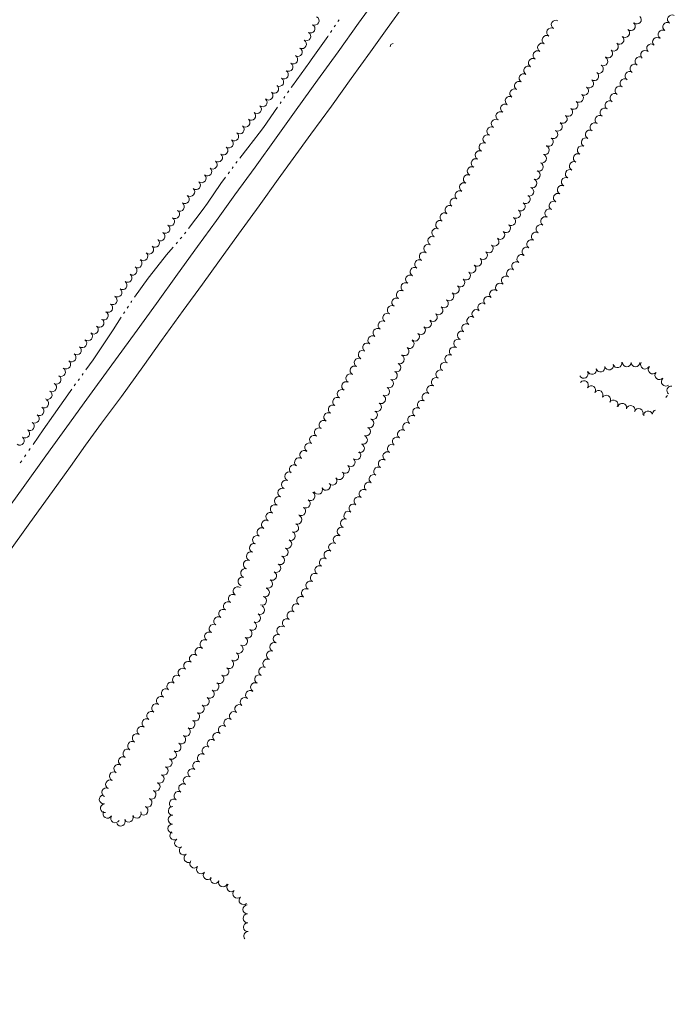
# Model space of a CAD drawing. Extents: x 297264 to 301592, y 46903 to 51888.
# Tile 12 of 16: x 299611 to 300200, y 48746 to 49634. Entities that reach past the tile are written whole.
import ezdxf

# ---------------------------------------------------------------- set-up
doc = ezdxf.new("R2010")
doc.units = 0
doc.header["$MEASUREMENT"] = 0
doc.linetypes.add('Echnl', pattern=[0.68, 0.25, -0.03, 0.02, -0.03, 0.02, -0.03, 0.02, -0.03, 0.25])
for name, color, linetype, lineweight in [('Level 11', 7, 'Continuous', 25), ('Level 15', 40, 'Efen', 25), ('Level 18', 72, 'Etrel', 25), ('Level 19', 153, 'Echnl', 25)]:
    doc.layers.add(name, color=color, linetype=linetype, lineweight=lineweight)
doc.linetypes.add('Efen', pattern='A,0.105,-0.0325,[20,dgnlstyle-ewdotudls.shx,S=0.000293,R=0,X=0,Y=0],-0.0325,0.105', length=0.275)
doc.linetypes.add('Etrel', pattern='A,0,[14,dgnlstyle-ewdotudls.shx,S=0.00065925,R=0,X=0,Y=0],-0.082294', length=0.082294)

# ---------------------------------------------------------------- blocks, each defined once
blk = doc.blocks.new('CULVRT')
at = {"layer": 'Level 15', "color": 40, "linetype": 'Continuous', "lineweight": 0}
blk.add_arc((10, 7.5), 12.5, 216.8804, 323.1199, dxfattribs=at)

msp = doc.modelspace()

# ---------------------------------------------------------------- linework, layer by layer
at = {"layer": 'Level 11', "color": 21, "linetype": 'Continuous', "lineweight": 13, "ltscale": 0.2, "flags": 128}
for points in [[(299652.95, 49266.87), (299670.94, 49291.63), (299693.6, 49322.52), (299713.9, 49350.58), (299733.7, 49377.75), (299752.85, 49404.27), (299770.8, 49429.35), (299787.83, 49452.72), (299804.55, 49475.83), (299822.68, 49500.82), (299841.53, 49526.96), (299859.62, 49552.27), (299878.89, 49579), (299897.58, 49604.66), (299915.87, 49630.32), (299931.97, 49652.92)], [(299669.96, 49250.07), (299684.33, 49269.89), (299702.28, 49294.21), (299721.4, 49320.86), (299738.27, 49344.38), (299757.73, 49371.41), (299775.2, 49395.26), (299790.63, 49416.73), (299807.73, 49440.17), (299826.23, 49465.81), (299843.55, 49489.74), (299856.99, 49508.34), (299873.06, 49530.49), (299891.46, 49555.73), (299909.37, 49580.53), (299926.56, 49604.58), (299941.75, 49625.46), (299958.19, 49648.48)], [(299275.87, 48742.92), (299293.68, 48768), (299315.56, 48798.26), (299334.27, 48824.56), (299351.79, 48848.59), (299367.19, 48870.24), (299385.63, 48895.91), (299403.87, 48921.12), (299424.32, 48949.26), (299445.08, 48977.9), (299465.89, 49006.88), (299489.26, 49039.58), (299510.58, 49068.9), (299532.85, 49100.17), (299552.73, 49127.6), (299571.38, 49153.43), (299593.62, 49184.23), (299613.68, 49212.2), (299634.11, 49240.71), (299652.95, 49266.87)], [(299300.71, 48737), (299322.27, 48767.28), (299344.23, 48797.56), (299362.21, 48822.85), (299379.63, 48847.27), (299400.78, 48876.62), (299424.16, 48908.84), (299443.65, 48936.17), (299465.93, 48966.89), (299487.9, 48997.19), (299505.69, 49021.93), (299523.86, 49047.12), (299540.77, 49070.58), (299559.92, 49097.12), (299578.02, 49122.29), (299599.16, 49151.69), (299619.67, 49180.23), (299639.98, 49208.37), (299656.28, 49231.04), (299669.96, 49250.07)]]:
    msp.add_lwpolyline(points, dxfattribs=at)
at = {"layer": 'Level 18', "color": 93, "linetype": 'Continuous', "lineweight": 0, "ltscale": 0.2}
for centre, radius, start, end in [((299876.32, 49632.57), 4, 242.99405, 62.97873), ((300093.56, 49629.06), 4.01, 59.27725, 239.26193), ((300166.77, 49633.65), 3.99, 227.02885, 47.01353), ((300198.38, 49633.85), 4, 58.15627, 238.14095), ((299872.63, 49625.54), 4, 241.58021, 61.56488), ((300089.46, 49622.16), 4.01, 59.27725, 239.26193), ((300156.19, 49621.55), 3.99, 230.32424, 50.30891), ((300161.29, 49627.69), 3.99, 230.32424, 50.30891), ((300189.94, 49620.28), 4, 58.15627, 238.14095), ((300194.16, 49627.06), 4, 58.15627, 238.14095), ((299865.02, 49611.49), 4, 241.58021, 61.56488), ((299868.82, 49618.52), 4, 241.58021, 61.56488), ((300085.36, 49615.27), 4.01, 59.27725, 239.26193), ((300151.09, 49615.41), 3.99, 230.32424, 50.30891), ((300184.97, 49613.57), 4, 47.43479, 227.41947), ((299861.22, 49604.46), 4, 241.58021, 61.56488), ((300077.17, 49601.48), 4.01, 59.27725, 239.26193), ((300081.27, 49608.37), 4.01, 59.27725, 239.26193), ((300140.9, 49603.12), 3.99, 230.32424, 50.30891), ((300146, 49609.27), 3.99, 230.32424, 50.30891), ((300174.16, 49601.8), 4, 47.43479, 227.41947), ((300179.57, 49607.69), 4, 47.43479, 227.41947), ((299857.08, 49597.77), 4, 238.19293, 58.17761), ((300073.07, 49594.58), 4.01, 59.27725, 239.26193), ((300136.51, 49596.06), 3.99, 240.07496, 60.05963), ((300169.11, 49596.03), 4, 55.78758, 235.77226), ((299852.87, 49590.98), 4, 238.19293, 58.17761), ((300068.91, 49587.68), 4.01, 58.42685, 238.41153), ((300132.53, 49589.14), 3.99, 240.07496, 60.05963), ((300164.61, 49589.42), 4, 55.78758, 235.77226), ((299844.45, 49577.41), 4, 238.19293, 58.17761), ((299848.66, 49584.2), 4, 238.19293, 58.17761), ((300064.71, 49580.85), 4.01, 58.42685, 238.41153), ((300123.78, 49576.04), 3.99, 234.85336, 54.83803), ((300128.37, 49582.56), 3.99, 234.85336, 54.83803), ((300155.62, 49576.21), 4, 55.78758, 235.77226), ((300160.12, 49582.81), 4, 55.78758, 235.77226), ((299839.92, 49571.24), 4, 229.45919, 49.44387), ((300056.3, 49567.18), 4.01, 58.42685, 238.41153), ((300060.51, 49574.01), 4.01, 58.42685, 238.41153), ((300119.18, 49569.51), 3.99, 234.85336, 54.83803), ((300151.13, 49569.6), 4, 55.78758, 235.77226), ((299829.53, 49559.1), 4, 229.45919, 49.44387), ((299834.73, 49565.17), 4, 229.45919, 49.44387), ((300052.1, 49560.34), 4.01, 58.42685, 238.41153), ((300114.58, 49563.1), 3.99, 232.38763, 52.37231), ((300146.64, 49562.99), 4, 55.78758, 235.77226), ((299824.35, 49553.01), 4, 229.7608, 49.74548), ((300047.9, 49553.51), 4.01, 58.42685, 238.41153), ((300104.83, 49550.46), 3.99, 232.38763, 52.37231), ((300109.71, 49556.78), 3.99, 232.38763, 52.37231), ((300137.63, 49549.79), 4, 55.69225, 235.67693), ((300142.14, 49556.39), 4, 55.69225, 235.67693), ((299814.02, 49540.81), 4, 229.7608, 49.74548), ((299819.19, 49546.91), 4, 229.7608, 49.74548), ((300039.5, 49539.84), 4.01, 58.42685, 238.41153), ((300043.7, 49546.67), 4.01, 58.42685, 238.41153), ((300099.96, 49544.14), 3.99, 232.38763, 52.37231), ((300133.13, 49543.19), 4, 55.69225, 235.67693), ((299808.86, 49534.72), 4, 229.7608, 49.74548), ((300035.6, 49533.06), 4.01, 63.88603, 243.87071), ((300095.57, 49537.2), 3.99, 239.04134, 59.02602), ((300128.62, 49536.59), 4, 55.69225, 235.67693), ((299803.83, 49528.38), 4, 232.74201, 52.72669), ((300032.07, 49525.86), 4.01, 63.88603, 243.87071), ((300087.36, 49523.51), 3.99, 239.04134, 59.02602), ((300091.47, 49530.35), 3.99, 239.04134, 59.02602), ((300120.74, 49523.03), 4, 63.00534, 242.99001), ((300124.37, 49530.15), 4, 63.00534, 242.99001), ((299794.15, 49515.66), 4, 232.74201, 52.72669), ((299798.99, 49522.02), 4, 232.74201, 52.72669), ((300028.54, 49518.65), 4.01, 63.88603, 243.87071), ((300083.75, 49515.95), 3.99, 251.19354, 71.17821), ((300117.11, 49515.91), 4, 63.00534, 242.99001), ((299789.31, 49509.3), 4, 232.74201, 52.72669), ((300021.47, 49504.25), 4.01, 63.88603, 243.87071), ((300025.01, 49511.45), 4.01, 63.88603, 243.87071), ((300081.18, 49508.39), 3.99, 251.19354, 71.17821), ((300113.48, 49508.79), 4, 63.00534, 242.99001), ((299779.61, 49496.73), 4, 230.11597, 50.10065), ((299784.48, 49502.95), 4, 232.74201, 52.72669), ((300017.94, 49497.04), 4.01, 63.88603, 243.87071), ((300078.41, 49501), 3.99, 248.83715, 68.82183), ((300109.88, 49501.68), 4, 63.38794, 243.37262), ((299774.49, 49490.6), 4, 230.11597, 50.10065), ((300014.41, 49489.84), 4.01, 63.88603, 243.87071), ((300075.53, 49493.56), 3.99, 248.83715, 68.82183), ((300102.72, 49487.39), 4, 63.38794, 243.37262), ((300106.3, 49494.53), 4, 63.38794, 243.37262), ((299764.24, 49478.34), 4, 230.11597, 50.10065), ((299769.37, 49484.47), 4, 230.11597, 50.10065), ((300010.88, 49482.63), 4.01, 63.88603, 243.87071), ((300069.77, 49478.67), 3.99, 248.83715, 68.82183), ((300072.65, 49486.11), 3.99, 248.83715, 68.82183), ((300099.14, 49480.25), 4, 63.38794, 243.37262), ((299759.33, 49471.75), 4, 236.75858, 56.74326), ((300002.36, 49468.72), 4.01, 55.71703, 235.70171), ((300006.88, 49475.35), 4.01, 55.71703, 235.70171), ((300066.6, 49471.88), 3.99, 236.5401, 56.52478), ((300095.5, 49473.05), 4, 61.43433, 241.41901), ((299754.95, 49465.07), 4, 236.75858, 56.74326), ((299997.84, 49462.1), 4.01, 55.71703, 235.70171), ((300062.2, 49465.22), 3.99, 236.5401, 56.52478), ((300091.68, 49466.03), 4, 61.43433, 241.41901), ((299746.19, 49451.71), 4, 236.75858, 56.74326), ((299750.57, 49458.39), 4, 236.75858, 56.74326), ((299993.32, 49455.47), 4.01, 55.71703, 235.70171), ((300053.4, 49451.91), 3.99, 236.5401, 56.52478), ((300057.8, 49458.56), 3.99, 236.5401, 56.52478), ((300084.04, 49452), 4, 61.43433, 241.41901), ((300087.86, 49459.01), 4, 61.43433, 241.41901), ((299741.81, 49445.02), 4, 236.75858, 56.74326), ((299989.51, 49448.75), 4.01, 63.43281, 243.41749), ((300048.85, 49445.68), 3.99, 229.40543, 49.3901), ((300079.99, 49444.97), 4, 58.15084, 238.13552), ((299737.43, 49438.34), 4, 236.75858, 56.74326), ((299982.33, 49434.4), 4.01, 63.43281, 243.41749), ((299985.92, 49441.58), 4.01, 63.43281, 243.41749), ((300043.66, 49439.62), 3.99, 229.40543, 49.3901), ((300075.78, 49438.18), 4, 58.15084, 238.13552), ((299727.23, 49426.43), 4, 228.95642, 48.9411), ((299732.47, 49432.46), 4, 228.95642, 48.9411), ((299978.74, 49427.23), 4.01, 63.43281, 243.41749), ((300033.27, 49427.51), 3.99, 229.31616, 49.30084), ((300038.47, 49433.56), 3.99, 229.40543, 49.3901), ((300067.34, 49424.61), 4, 58.15084, 238.13552), ((300071.56, 49431.4), 4, 58.15084, 238.13552), ((299721.98, 49420.41), 4, 228.95642, 48.9411), ((299974.7, 49420.11), 4.01, 59.0773, 239.06197), ((300028.07, 49421.45), 3.99, 229.31616, 49.30084), ((300062.63, 49417.98), 4, 54.35495, 234.33963), ((299712.28, 49407.44), 4, 235.47742, 55.4621), ((299716.81, 49414.02), 4, 235.47742, 55.4621), ((299966.45, 49406.35), 4.01, 59.0773, 239.06197), ((299970.58, 49413.23), 4.01, 59.0773, 239.06197), ((300017.69, 49409.24), 3.99, 231.28032, 51.26499), ((300022.87, 49415.4), 3.99, 229.31616, 49.30084), ((300057.98, 49411.49), 4, 54.35495, 234.33963), ((299707.75, 49400.86), 4, 235.47742, 55.4621), ((299962.33, 49399.47), 4.01, 59.0773, 239.06197), ((300012.7, 49403.01), 3.99, 231.28032, 51.26499), ((300048.66, 49398.51), 4, 54.35495, 234.33963), ((300053.32, 49405), 4, 54.35495, 234.33963), ((299703.22, 49394.28), 4, 235.47742, 55.4621), ((299958.21, 49392.59), 4.01, 59.0773, 239.06197), ((300002.7, 49390.54), 3.99, 231.76639, 51.75107), ((300007.7, 49396.78), 3.99, 231.28032, 51.26499), ((300043.4, 49392.21), 4, 48.1678, 228.15248), ((299694.33, 49380.82), 4, 239.81841, 59.80309), ((299698.69, 49387.7), 4, 235.47742, 55.4621), ((299954.08, 49385.7), 4.01, 59.0773, 239.06197), ((299997.76, 49384.27), 3.99, 231.76639, 51.75107), ((300032.74, 49380.3), 4, 48.1678, 228.15248), ((300038.07, 49386.26), 4, 48.1678, 228.15248), ((299690.31, 49373.92), 4, 239.81841, 59.80309), ((299945.83, 49371.94), 4.01, 59.03669, 239.02137), ((299949.95, 49378.82), 4.01, 59.03669, 239.02137), ((299987.88, 49371.74), 3.99, 231.76639, 51.75107), ((299992.82, 49378.01), 3.99, 231.76639, 51.75107), ((300027.41, 49374.35), 4, 48.1678, 228.15248), ((299686.29, 49367.01), 4, 239.81841, 59.80309), ((299941.7, 49365.06), 4.01, 59.03669, 239.02137), ((299982.92, 49365.68), 3.99, 227.68686, 47.67154), ((300017.55, 49362.11), 4, 54.66249, 234.64716), ((300022.08, 49368.4), 4, 48.1678, 228.15248), ((299677.29, 49354.33), 4, 229.72932, 49.714), ((299682.46, 49360.43), 4, 229.72932, 49.714), ((299937.57, 49358.19), 4.01, 59.03669, 239.02137), ((299977.55, 49359.78), 3.99, 227.68686, 47.67154), ((300012.92, 49355.59), 4, 54.66249, 234.64716), ((299672.13, 49348.24), 4, 229.72932, 49.714), ((299928.37, 49344.86), 4.01, 54.78942, 234.7741), ((299932.99, 49351.41), 4.01, 54.78942, 234.7741), ((299966.8, 49347.98), 3.99, 227.68686, 47.67154), ((299972.17, 49353.88), 3.99, 227.68686, 47.67154), ((300009.11, 49349.05), 4, 65.23162, 245.2163), ((299666.93, 49342.03), 4, 232.87746, 52.86214), ((299923.74, 49338.3), 4.01, 54.78942, 234.7741), ((299961.98, 49341.32), 3.99, 234.33361, 54.31829), ((300005.76, 49341.8), 4, 65.23162, 245.2163), ((299657.28, 49329.29), 4, 232.87746, 52.86214), ((299662.1, 49335.66), 4, 232.87746, 52.86214), ((299919.74, 49331.68), 4.01, 62.12739, 242.11206), ((299953.15, 49327.55), 3.99, 247.26575, 67.25043), ((299957.33, 49334.83), 3.99, 234.33361, 54.31829), ((299997.7, 49327.77), 4, 59.58768, 239.57236), ((300001.75, 49334.66), 4, 59.58768, 239.57236), ((299652.46, 49322.92), 4, 232.87746, 52.86214), ((299915.99, 49324.59), 4.01, 62.12739, 242.11206), ((299950.07, 49320.18), 3.99, 247.26575, 67.25043), ((299993.66, 49320.88), 4, 59.58768, 239.57236), ((300141.65, 49322.04), 3.95, 194.33878, 14.32346), ((300149.31, 49324), 3.95, 194.33878, 14.32346), ((300157.63, 49324.8), 3.95, 180.12016, 0.10483), ((300165.54, 49324.82), 3.95, 180.12016, 0.10483), ((300174.02, 49322.73), 3.95, 148.76616, 328.75083), ((299643.76, 49309.25), 4, 239.77345, 59.75813), ((299647.78, 49316.15), 4, 239.77345, 59.75813), ((299908.48, 49310.4), 4.01, 62.12739, 242.11206), ((299912.23, 49317.5), 4.01, 62.12739, 242.11206), ((299946.86, 49313.01), 3.99, 244.05703, 64.04171), ((299989.61, 49313.99), 4, 59.58768, 239.57236), ((300118.8, 49314.46), 3.95, 207.66463, 27.64931), ((300126.33, 49318.02), 3.95, 195.03466, 15.01934), ((300133.97, 49320.07), 3.95, 195.03466, 15.01934), ((300181, 49318.37), 3.95, 139.37498, 319.35966), ((300187, 49313.22), 3.95, 139.37498, 319.35966), ((299639.73, 49302.34), 4, 239.77345, 59.75813), ((299904.73, 49303.31), 4.01, 62.12739, 242.11206), ((299943.36, 49305.83), 3.99, 244.05703, 64.04171), ((299981.48, 49300.15), 4, 57.62513, 237.60981), ((299985.56, 49307.1), 4, 59.58768, 239.57236), ((300119.06, 49304.38), 3.95, 323.23695, 143.22163), ((300192.76, 49307.35), 3.95, 129.80802, 309.7927), ((299635.71, 49295.44), 4, 239.77345, 59.75813), ((299900.71, 49296.27), 4.01, 59.90908, 239.89376), ((299936.29, 49291.59), 3.99, 242.39506, 62.37973), ((299939.87, 49298.66), 3.99, 244.05703, 64.04171), ((299977.2, 49293.4), 4, 57.62513, 237.60981), ((300125.67, 49299.79), 3.95, 327.24581, 147.23049), ((300132.32, 49295.51), 3.95, 327.24581, 147.23049), ((300138.97, 49291.23), 3.95, 327.24581, 147.23049), ((300196.43, 49291.67), 3.95, 123.78515, 157.79553), ((300197.73, 49299.47), 3.95, 80.51771, 232.80255), ((299632.53, 49287.74), 4.02, 238.97919, 58.96386), ((299892.67, 49282.39), 4.01, 59.90908, 239.89376), ((299896.69, 49289.33), 4.01, 59.90908, 239.89376), ((299932.59, 49284.52), 3.99, 242.39506, 62.37973), ((299972.92, 49286.65), 4, 57.62513, 237.60981), ((300145.62, 49286.95), 3.95, 327.24581, 147.23049), ((300153.54, 49283.99), 3.95, 344.93357, 164.91825), ((299624.09, 49274.14), 4.02, 237.10216, 57.08683), ((299628.39, 49280.86), 4.02, 238.97919, 58.96386), ((299888.64, 49275.45), 4.01, 59.90908, 239.89376), ((299928.89, 49277.45), 3.99, 242.39506, 62.37973), ((299968.64, 49279.9), 4, 57.62513, 237.60981), ((300161.17, 49281.93), 3.95, 344.93357, 164.91825), ((300168.32, 49279.18), 3.95, 338.21281, 158.19749), ((300176.81, 49277.05), 3.95, 17.37839, 187.25479), ((300184.65, 49278.05), 3.95, 106.54017, 175.04051), ((299619.73, 49267.4), 4.02, 237.10216, 57.08683), ((299884.42, 49268.53), 4.01, 57.45663, 237.44131), ((299925.68, 49269.92), 3.99, 248.18171, 68.16638), ((299959.66, 49266.56), 4, 54.66725, 234.65193), ((299964.29, 49273.07), 4, 54.66725, 234.65193), ((299615.37, 49260.78), 4.02, 234.10153, 54.0862), ((299880.1, 49261.76), 4.01, 57.45663, 237.44131), ((299922.71, 49262.51), 3.99, 248.18171, 68.16638), ((299955.04, 49260.04), 4, 54.66725, 234.65193), ((299610.65, 49254.27), 4.02, 234.10153, 54.0862), ((299871.47, 49248.24), 4.01, 57.45663, 237.44131), ((299875.78, 49255), 4.01, 57.45663, 237.44131), ((299917.2, 49247.45), 3.99, 250.23943, 70.22411), ((299919.9, 49254.97), 3.99, 250.23943, 70.22411), ((299945.98, 49247.06), 4, 58.91868, 238.90336), ((299950.42, 49253.52), 4, 54.66725, 234.65193), ((299867, 49241.42), 4.01, 53.78527, 233.76995), ((299913.93, 49241.11), 3.99, 230.14851, 50.13319), ((299941.86, 49240.22), 4, 58.91868, 238.90336), ((299862.26, 49234.94), 4.01, 53.78527, 233.76995), ((299908.81, 49234.99), 3.99, 230.14851, 50.13319), ((299937.73, 49233.38), 4, 58.91868, 238.90336), ((299853.53, 49222.12), 4.01, 66.90586, 246.89053), ((299857.52, 49228.47), 4.01, 53.78527, 233.76995), ((299898.66, 49223.24), 3.99, 218.85583, 38.84051), ((299903.7, 49228.86), 3.99, 230.14851, 50.13319), ((299933.61, 49226.53), 4, 58.91868, 238.90336), ((299850.38, 49214.74), 4.01, 66.90586, 246.89053), ((299886.56, 49213.55), 3.99, 206.31299, 26.29766), ((299892.44, 49218.24), 3.99, 218.85583, 38.84051), ((299925.07, 49212.86), 4, 54.96679, 234.95146), ((299929.48, 49219.69), 4, 58.91868, 238.90336), ((299847.23, 49207.36), 4.01, 66.90586, 246.89053), ((299872.63, 49204.35), 3.99, 238.21348, 58.19816), ((299879.41, 49210.01), 3.99, 206.31299, 26.29766), ((299920.48, 49206.32), 4, 54.96679, 234.95146), ((299844.08, 49199.98), 4.01, 66.90586, 246.89053), ((299868.43, 49197.57), 3.99, 238.21348, 58.19816), ((299915.9, 49199.78), 4, 54.96679, 234.95146), ((299836.45, 49185.61), 4.01, 59.97903, 239.96371), ((299840.47, 49192.56), 4.01, 59.97903, 239.96371), ((299864.22, 49190.78), 3.99, 238.21348, 58.19816), ((299906.72, 49186.69), 4, 54.96679, 234.95146), ((299911.31, 49193.24), 4, 54.96679, 234.95146), ((299832.44, 49178.66), 4.01, 59.97903, 239.96371), ((299860.9, 49183.14), 3.99, 248.31384, 68.29852), ((299903.68, 49179.86), 4, 68.20737, 248.19205), ((299828.42, 49171.72), 4.01, 59.97903, 239.96371), ((299854.9, 49168.44), 3.99, 246.00167, 65.98635), ((299857.95, 49175.73), 3.99, 248.31384, 68.29852), ((299900.71, 49172.44), 4, 68.20737, 248.19205), ((299824.41, 49164.77), 4.01, 59.97903, 239.96371), ((299851.66, 49161.15), 3.99, 246.00167, 65.98635), ((299892.93, 49158.14), 4, 58.72954, 238.71422), ((299897.08, 49164.97), 4, 58.72954, 238.71422), ((299818.88, 49150.1), 4.01, 69.75952, 249.7442), ((299821.65, 49157.63), 4.01, 69.75952, 249.7442), ((299848.41, 49153.86), 3.99, 246.00167, 65.98635), ((299888.78, 49151.31), 4, 58.72954, 238.71422), ((299816.1, 49142.57), 4.01, 69.75952, 249.7442), ((299845.16, 49146.57), 3.99, 246.00167, 65.98635), ((299884.63, 49144.48), 4, 58.72954, 238.71422), ((299813.71, 49135.04), 4.01, 73.03323, 253.01791), ((299838.07, 49132.43), 3.99, 242.47457, 62.45925), ((299841.76, 49139.5), 3.99, 242.47457, 62.45925), ((299880.57, 49137.64), 4, 59.67895, 239.66362), ((299811.36, 49127.37), 4.01, 73.03323, 253.01791), ((299834.38, 49125.35), 3.99, 242.47457, 62.45925), ((299872.5, 49123.85), 4, 59.67895, 239.66362), ((299876.54, 49130.75), 4, 59.67895, 239.66362), ((299807, 49118.6), 4.02, 57.02737, 237.01204), ((299831.54, 49117.56), 3.99, 251.27063, 71.25531), ((299868.47, 49116.95), 4, 59.67895, 239.66362), ((299798.24, 49105.1), 4.02, 57.02737, 237.01204), ((299802.62, 49111.85), 4.02, 57.02737, 237.01204), ((299828.97, 49110), 3.99, 251.27063, 71.25531), ((299864.26, 49110.05), 4, 57.06196, 237.04664), ((299793.86, 49098.35), 4.02, 57.02737, 237.01204), ((299827.14, 49101.74), 4.02, 243.21809, 63.20277), ((299855.57, 49096.64), 4, 57.06196, 237.04664), ((299859.91, 49103.34), 4, 57.06196, 237.04664), ((299789.48, 49091.6), 4.02, 57.02737, 237.01204), ((299819.9, 49087.49), 4.02, 239.99494, 59.97961), ((299823.52, 49094.55), 4.02, 243.21809, 63.20277), ((299851.22, 49089.93), 4, 57.06196, 237.04664), ((299785.29, 49084.84), 4.02, 59.63927, 239.62395), ((299815.88, 49080.52), 4.02, 239.99494, 59.97961), ((299846.13, 49083.11), 4, 67.44547, 247.43015), ((299777.15, 49070.95), 4.02, 59.63927, 239.62395), ((299781.22, 49077.9), 4.02, 59.63927, 239.62395), ((299811.85, 49073.55), 4.02, 239.99494, 59.97961), ((299843.06, 49075.73), 4, 67.44547, 247.43015), ((299772.62, 49063.93), 4.02, 50.77813, 230.76281), ((299807.82, 49066.58), 4.02, 239.99494, 59.97961), ((299836.93, 49060.97), 4, 67.44547, 247.43015), ((299839.99, 49068.35), 4, 67.44547, 247.43015), ((299762.44, 49051.46), 4.02, 50.77813, 230.76281), ((299767.53, 49057.7), 4.02, 50.77813, 230.76281), ((299799.4, 49053.02), 4.02, 236.67382, 56.65849), ((299803.82, 49059.74), 4.02, 236.67382, 56.65849), ((299833.7, 49053.46), 4, 62.37713, 242.36181), ((299757.35, 49045.23), 4.02, 50.77813, 230.76281), ((299794.98, 49046.29), 4.02, 236.67382, 56.65849), ((299829.99, 49046.38), 4, 62.37713, 242.36181), ((299752.26, 49038.99), 4.02, 50.77813, 230.76281), ((299790.56, 49039.57), 4.02, 236.67382, 56.65849), ((299826.29, 49039.3), 4, 62.37713, 242.36181), ((299742.23, 49026.7), 4.02, 57.11245, 237.09713), ((299747.17, 49032.76), 4.02, 50.77813, 230.76281), ((299781.71, 49026.12), 4.02, 236.67382, 56.65849), ((299786.13, 49032.84), 4.02, 236.67382, 56.65849), ((299818.15, 49025.17), 4, 52.4557, 232.44038), ((299822.58, 49032.22), 4, 62.37713, 242.36181), ((299737.86, 49019.94), 4.02, 57.11245, 237.09713), ((299777.29, 49019.39), 4.02, 236.67382, 56.65849), ((299813.28, 49018.83), 4, 52.4557, 232.44038), ((299733.49, 49013.18), 4.02, 57.11245, 237.09713), ((299772.86, 49012.67), 4.02, 236.67382, 56.65849), ((299808.41, 49012.49), 4, 52.4557, 232.44038), ((299724.75, 48999.66), 4.02, 57.11245, 237.09713), ((299729.12, 49006.42), 4.02, 57.11245, 237.09713), ((299764.46, 48998.85), 4.02, 238.70559, 58.69027), ((299768.64, 49005.73), 4.02, 238.70559, 58.69027), ((299798.54, 48999.88), 4, 51.44902, 231.4337), ((299803.54, 49006.16), 4, 52.4557, 232.44038), ((299720.38, 48992.91), 4.02, 57.11245, 237.09713), ((299760.27, 48991.98), 4.02, 238.70559, 58.69027), ((299793.56, 48993.63), 4, 51.44902, 231.4337), ((299716.09, 48986.18), 4.02, 58.91984, 238.90452), ((299756.09, 48985.1), 4.02, 238.70559, 58.69027), ((299783.6, 48981.13), 4, 51.44902, 231.4337), ((299788.58, 48987.38), 4, 51.44902, 231.4337), ((299707.77, 48972.39), 4.02, 58.91984, 238.90452), ((299711.93, 48979.28), 4.02, 58.91984, 238.90452), ((299751.91, 48978.22), 4.02, 238.70559, 58.69027), ((299778.93, 48974.94), 4, 57.80297, 237.78765), ((299703.62, 48965.5), 4.02, 58.91984, 238.90452), ((299743.8, 48964.13), 4.02, 243.34863, 63.33331), ((299747.73, 48971.35), 4.02, 238.70559, 58.69027), ((299774.67, 48968.18), 4, 57.80297, 237.78765), ((299699.46, 48958.6), 4.02, 58.91984, 238.90452), ((299740.19, 48956.94), 4.02, 243.34863, 63.33331), ((299766.16, 48954.65), 4, 57.80297, 237.78765), ((299770.42, 48961.42), 4, 57.80297, 237.78765), ((299695.46, 48951.86), 4.02, 64.56417, 244.54885), ((299736.58, 48949.75), 4.02, 243.34863, 63.33331), ((299761.94, 48947.9), 4, 58.73085, 238.71553), ((299688.55, 48937.33), 4.02, 64.56417, 244.54885), ((299692.01, 48944.59), 4.02, 64.56417, 244.54885), ((299732.97, 48942.55), 4.02, 243.34863, 63.33331), ((299757.8, 48941.07), 4, 58.73085, 238.71553), ((299686.27, 48931.1), 4.02, 97.96074, 277.94542), ((299725.74, 48928.17), 4.02, 243.34863, 63.33331), ((299729.35, 48935.36), 4.02, 243.34863, 63.33331), ((299749.5, 48927.41), 4, 58.73085, 238.71553), ((299753.65, 48934.24), 4, 58.73085, 238.71553), ((299687.38, 48923.13), 4.02, 97.96074, 277.94542), ((299722.13, 48920.98), 4.02, 243.34863, 63.33331), ((299748.5, 48920.78), 4, 88.58577, 268.57044), ((299689.66, 48918.15), 4.02, 149.66007, 329.64475), ((299696.61, 48914.08), 4.02, 149.66007, 329.64475), ((299708.82, 48914.64), 4.02, 206.14269, 26.12737), ((299716.05, 48918.19), 4.02, 206.14269, 26.12737), ((299748.3, 48912.79), 4, 88.58577, 268.57044), ((299701.6, 48911.09), 4.02, 206.14269, 26.12737), ((299748.1, 48904.8), 4, 88.58577, 268.57044), ((299749.9, 48898.61), 4, 121.9957, 301.98037), ((299754.13, 48891.83), 4, 121.9957, 301.98037), ((299758.37, 48885.05), 4, 121.9957, 301.98037), ((299762.6, 48878.27), 4, 121.9957, 301.98037), ((299767.88, 48873.22), 4, 139.27219, 319.25687), ((299773.94, 48868.01), 4, 139.27219, 319.25687), ((299779.99, 48862.79), 4, 139.27219, 319.25687), ((299786.36, 48859.36), 4, 157.67834, 337.66302), ((299793.75, 48856.32), 4, 157.67834, 337.66302), ((299801.22, 48851.85), 4, 133.40386, 313.38854), ((299806.71, 48846.04), 4, 133.40386, 313.38854), ((299812.2, 48840.23), 4, 133.40386, 313.38854), ((299815.63, 48831.96), 4, 91.93237, 271.91705), ((299815.9, 48823.97), 4, 91.93237, 271.91705), ((299816.17, 48815.99), 4, 91.93237, 271.91705), ((299816.44, 48808), 4, 92.03223, 218.9084)]:
    msp.add_arc(centre, radius, start, end, dxfattribs=at)
at = {"layer": 'Level 19', "color": 161, "linetype": 'Continuous', "lineweight": 0, "ltscale": 0.2, "flags": 128}
for points in [[(299897.33, 49631.91), (299898.44, 49633.54)], [(299890.7, 49622.13), (299891.81, 49623.76)], [(299894.02, 49627.02), (299895.12, 49628.65)], [(299871.88, 49595.69), (299873.19, 49597.5), (299888.26, 49618.54), (299888.49, 49618.87)], [(299855.21, 49572.56), (299856.26, 49574.09), (299871.88, 49595.69)], [(299848.5, 49562.85), (299849.62, 49564.47)], [(299851.85, 49567.71), (299852.97, 49569.33)], [(299826.48, 49531.45), (299830.28, 49536.35), (299842.91, 49554.76), (299842.91, 49554.76)], [(299845.15, 49558), (299846.26, 49559.62)], [(299809.01, 49508.9), (299816.16, 49518.19), (299826.48, 49531.45)], [(299801.87, 49499.51), (299803.04, 49501.09)], [(299805.41, 49504.23), (299806.61, 49505.78)], [(299779.65, 49468.26), (299791.8, 49485.97), (299796, 49491.62)], [(299798.35, 49494.78), (299799.52, 49496.36)], [(299762.65, 49445.36), (299776.02, 49462.98), (299779.65, 49468.26)], [(299755.29, 49436.12), (299756.57, 49437.62)], [(299759.08, 49440.65), (299760.27, 49442.22)], [(299730.93, 49406.47), (299742.83, 49421.58), (299748.89, 49428.65)], [(299751.45, 49431.64), (299752.73, 49433.13)], [(299714.03, 49383.47), (299726.37, 49400.67), (299730.93, 49406.47)], [(299707.42, 49373.69), (299708.49, 49375.34)], [(299710.64, 49378.64), (299711.35, 49379.74), (299711.74, 49380.28)], [(299704.2, 49368.74), (299705.27, 49370.39)], [(299686.38, 49341.58), (299694.75, 49354.23), (299702.05, 49365.44)], [(299670.2, 49318.07), (299676.72, 49327.02), (299686.38, 49341.58)], [(299666.72, 49313.3), (299667.88, 49314.89)], [(299659.76, 49303.76), (299660.92, 49305.35)], [(299663.24, 49308.53), (299664.4, 49310.12)], [(299641.01, 49277.24), (299656, 49298.6), (299657.44, 49300.58)], [(299622.53, 49250.75), (299631.76, 49263.99), (299641.01, 49277.24)], [(299618.72, 49245.27), (299619.99, 49247.1)], [(299611.1, 49234.3), (299612.37, 49236.13)], [(299614.9, 49239.79), (299616.17, 49241.62)]]:
    msp.add_lwpolyline(points, dxfattribs=at)

# ---------------------------------------------------------------- block references
at = {"layer": 'Level 15', "color": 40, "linetype": 'Continuous', "lineweight": 0, "xscale": 0.2, "yscale": 0.2, "zscale": 0.2, "rotation": 228.1904259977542}
msp.add_blockref('CULVRT', (299947.2, 49612), dxfattribs=at)

doc.saveas('drawing.dxf')
